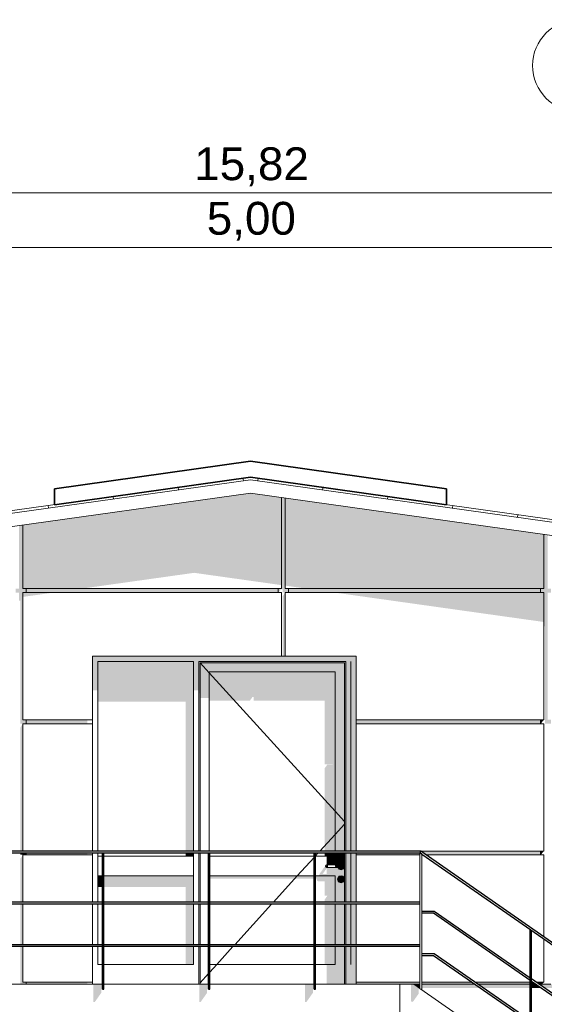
# Model space of a CAD drawing. Header units: metres. Extents: x -52 to 321, y -8 to 26.
# Tile 205 of 256: x 303 to 307, y 3 to 11. Entities that reach past the tile are written whole.
import ezdxf
from ezdxf.enums import TextEntityAlignment as Align

# ---------------------------------------------------------------- set-up
doc = ezdxf.new("R2010")
doc.units = ezdxf.units.M
doc.header["$MEASUREMENT"] = 0
for name, color, linetype in [('10 Wand außen', 7, 'Continuous'), ('20 Decke', 7, 'Continuous'), ('30 Dachaufbau', 7, 'Continuous'), ('40 Absturzsicherung', 7, 'Continuous'), ('40 Treppe', 7, 'Continuous'), ('50 Sanitäreinrichtung', 7, 'Continuous'), ('90 Achsraster', 7, 'Continuous'), ('94 Genehmigungsplanung Bemaßung', 7, 'Continuous')]:
    doc.layers.add(name, color=color, linetype=linetype)
doc.styles.add('ERSTELLTER_STIL_1', font='arial.ttf')
doc.styles.add('ERSTELLTER_STIL_2', font='arial.ttf')
doc.dimstyles.new('ERSTELLTER_STIL__1', dxfattribs={"dimtxt": 0.25, "dimasz": 0.19, "dimexe": 0.18, "dimexo": 0.1, "dimgap": 0, "dimtad": 1, "dimtih": 1, "dimtoh": 1, "dimzin": 0, "dimdsep": 46, "dimtxsty": 'ERSTELLTER_STIL_2', "dimblk": 'ARROWHEAD_6', "dimblk1": 'ARROWHEAD_6', "dimblk2": 'ARROWHEAD_6', "dimcen": 0.09, "dimclrd": 7, "dimclre": 7, "dimclrt": 7, "dimazin": 0, "dimtfac": 1, "dimtdec": 4, "dimtmove": 0, "dimatfit": 3, "dimfxl": 1, "dimtolj": 1, "dimtzin": 0, "dimarcsym": 0})

# ---------------------------------------------------------------- blocks, each defined once
blk = doc.blocks.new('*X31', base_point=(33626.1154, -0.0027))
at = {"layer": '30 Dachaufbau', "color": 7, "linetype": 'Continuous', "lineweight": 13}
for p, q in [((304.8713, 7.1837), (304.8685, 7.2035)), ((304.8713, 7.1837), (304.8685, 7.2035)), ((304.3761, 7.1141), (304.3733, 7.1339)), ((304.3761, 7.1141), (304.3733, 7.1339)), ((303.881, 7.0445), (303.8782, 7.0643)), ((303.881, 7.0445), (303.8782, 7.0643)), ((303.3859, 6.9749), (303.3831, 6.9947)), ((303.3859, 6.9749), (303.3831, 6.9947)), ((302.8907, 6.9053), (302.8879, 6.9251)), ((302.8907, 6.9053), (302.8879, 6.9251)), ((302.3956, 6.8358), (302.3928, 6.8556)), ((302.3956, 6.8358), (302.3928, 6.8556)), ((301.9005, 6.7662), (301.8977, 6.786)), ((301.9005, 6.7662), (301.8977, 6.786)), ((301.4053, 6.6966), (301.4025, 6.7164)), ((301.4053, 6.6966), (301.4025, 6.7164)), ((300.9102, 6.627), (300.9074, 6.6468)), ((300.9102, 6.627), (300.9074, 6.6468)), ((300.415, 6.5574), (300.4123, 6.5772)), ((300.415, 6.5574), (300.4123, 6.5772)), ((299.9199, 6.4878), (299.9171, 6.5076)), ((299.9199, 6.4878), (299.9171, 6.5076)), ((299.4248, 6.4182), (299.422, 6.438)), ((299.4248, 6.4182), (299.422, 6.438)), ((298.9296, 6.3486), (298.9269, 6.3684)), ((298.9296, 6.3486), (298.9269, 6.3684)), ((297.9394, 6.2095), (297.9366, 6.2293)), ((297.9394, 6.2095), (297.9366, 6.2293)), ((298.4345, 6.2791), (298.4317, 6.2989)), ((298.4345, 6.2791), (298.4317, 6.2989)), ((297.4442, 6.1399), (297.4415, 6.1597)), ((297.4442, 6.1399), (297.4415, 6.1597)), ((296.9491, 6.0703), (296.9463, 6.0901)), ((296.9491, 6.0703), (296.9463, 6.0901)), ((296.454, 6.0007), (296.4512, 6.0205))]:
    blk.add_line(p, q, dxfattribs=at)
blk = doc.blocks.new('*X32', base_point=(33626.1154, -0.0027))
at = {"layer": '30 Dachaufbau', "color": 7, "linetype": 'Continuous', "lineweight": 13}
for p, q in [((304.9809, 7.1837), (304.9837, 7.2035)), ((304.9809, 7.1837), (304.9837, 7.2035)), ((305.476, 7.1141), (305.4788, 7.1339)), ((305.476, 7.1141), (305.4788, 7.1339)), ((305.9711, 7.0445), (305.9739, 7.0643)), ((305.9711, 7.0445), (305.9739, 7.0643)), ((306.4663, 6.9749), (306.4691, 6.9947)), ((306.4663, 6.9749), (306.4691, 6.9947)), ((306.9614, 6.9053), (306.9642, 6.9251)), ((306.9614, 6.9053), (306.9642, 6.9251)), ((307.4565, 6.8358), (307.4593, 6.8556)), ((307.4565, 6.8358), (307.4593, 6.8556)), ((307.9517, 6.7662), (307.9545, 6.786)), ((307.9517, 6.7662), (307.9545, 6.786)), ((308.4468, 6.6966), (308.4496, 6.7164)), ((308.4468, 6.6966), (308.4496, 6.7164)), ((308.9419, 6.627), (308.9447, 6.6468)), ((308.9419, 6.627), (308.9447, 6.6468)), ((309.4371, 6.5574), (309.4399, 6.5772)), ((309.4371, 6.5574), (309.4399, 6.5772)), ((309.9322, 6.4878), (309.935, 6.5076)), ((309.9322, 6.4878), (309.935, 6.5076)), ((310.4273, 6.4182), (310.4301, 6.438)), ((310.4273, 6.4182), (310.4301, 6.438)), ((310.9225, 6.3486), (310.9253, 6.3684)), ((310.9225, 6.3486), (310.9253, 6.3684)), ((311.4176, 6.2791), (311.4204, 6.2989)), ((311.4176, 6.2791), (311.4204, 6.2989)), ((311.9127, 6.2095), (311.9155, 6.2293)), ((311.9127, 6.2095), (311.9155, 6.2293)), ((312.4079, 6.1399), (312.4107, 6.1597)), ((312.4079, 6.1399), (312.4107, 6.1597)), ((312.903, 6.0703), (312.9058, 6.0901)), ((312.903, 6.0703), (312.9058, 6.0901))]:
    blk.add_line(p, q, dxfattribs=at)
blk = doc.blocks.new('Standard-Rastermarker[16]_2', base_point=(307.4261, 9.9973))
at = {"layer": '90 Achsraster', "color": 14, "linetype": 'Continuous', "lineweight": 18, "true_color": 0xa80000, "flags": 128}
blk.add_lwpolyline([(307.4261, 9.9973, 1), (307.4261, 10.6973, 1)], format="xyb", close=True, dxfattribs=at)
at = {"layer": '90 Achsraster', "color": 14, "lineweight": 18, "true_color": 0xa80000, "style": 'ERSTELLTER_STIL_1'}
for tag, p in [('AC_MarkerText_1_0', (307.4261, 10.4973)), ('AC_MarkerText_1_1', (307.4261, -2.2027))]:
    blk.add_attdef(tag, text='', height=0.3, rotation=360, dxfattribs=at).set_placement(p, align=Align.TOP_CENTER)
blk = doc.blocks.new('*D48', base_point=(33626.1154, -0.0027))
at = {"layer": '94 Genehmigungsplanung Bemaßung', "color": 7, "linetype": 'Continuous', "lineweight": 13}
for p, q in [((302.4261, 8.775), (302.4261, 9.15)), ((307.4261, 8.775), (307.4261, 9.15)), ((302.5261, 9.0625), (302.3261, 8.8625)), ((307.5261, 9.0625), (307.3261, 8.8625)), ((302.4261, 8.9625), (307.4261, 8.9625))]:
    blk.add_line(p, q, dxfattribs=at)
at = {"layer": '94 Genehmigungsplanung Bemaßung', "color": 7, "lineweight": 13, "insert": (304.5924, 9.0125), "char_height": 0.25, "attachment_point": 7, "style": 'ERSTELLTER_STIL_2'}
blk.add_mtext('\\A1;{\\pql;\\fArial|b0|i0|c0|p0;\\W1.000000;5,00}', dxfattribs=at)
blk = doc.blocks.new('ARROWHEAD_6')
at = {"color": 0, "linetype": 'Continuous', "lineweight": 0}
for p, q in [((-0.5, -0.5), (0.5, 0.5)), ((0, 0), (-1, 0))]:
    blk.add_line(p, q, dxfattribs=at)
blk = doc.blocks.new('*D55', base_point=(33626.1154, -0.0027))
at = {"layer": '94 Genehmigungsplanung Bemaßung', "color": 7, "linetype": 'Continuous', "lineweight": 13}
for p, q in [((297.0161, 9.1905), (297.0161, 9.5655)), ((312.8361, 9.1905), (312.8361, 9.5655)), ((297.1161, 9.478), (296.9161, 9.278)), ((312.7361, 9.278), (312.9361, 9.478)), ((296.8661, 9.378), (297.0161, 9.378)), ((297.0161, 9.378), (312.8361, 9.378)), ((312.8361, 9.378), (312.9861, 9.378))]:
    blk.add_line(p, q, dxfattribs=at)
at = {"layer": '94 Genehmigungsplanung Bemaßung', "color": 7, "lineweight": 13, "insert": (304.4971, 9.428), "char_height": 0.25, "attachment_point": 7, "style": 'ERSTELLTER_STIL_2'}
blk.add_mtext('\\A1;{\\pql;\\fArial|b0|i0|c0|p0;\\W1.000000;15,82}', dxfattribs=at)

msp = doc.modelspace()

# ---------------------------------------------------------------- hatches: boundary and pattern name
at = {"layer": '10 Wand außen', "linetype": 'Continuous', "lineweight": 0, "true_color": 0x000000}
for points in [[(305.7316, 5.8073), (305.7316, 5.8473), (303.7216, 5.8473), (303.7216, 5.8073), (303.7616, 5.8073), (304.4915, 5.8073), (304.5315, 5.8073), (305.6515, 5.8073), (305.6915, 5.8073), (305.6916, 5.8073)], [(303.7216, 5.8073), (303.7216, 5.5856), (303.7616, 5.5856), (303.7616, 5.8073)], [(303.7616, 5.8073), (303.7616, 5.5008), (304.4315, 5.5008), (304.4315, 4.3603), (304.4915, 4.3603), (304.4915, 5.8073)], [(304.5315, 5.8073), (304.4915, 5.8073), (304.4915, 5.5856), (304.5315, 5.5856)], [(305.6515, 5.8073), (304.5315, 5.8073), (304.5315, 5.7973), (304.5415, 5.7973), (305.6415, 5.7973), (305.6515, 5.7973)], [(304.5415, 5.7973), (304.5315, 5.7973), (304.5315, 5.565), (304.5415, 5.565)], [(304.5415, 5.7973), (304.5415, 5.7273), (304.6115, 5.7273), (305.5715, 5.7273), (305.6415, 5.7273), (305.6415, 5.7973)], [(305.6515, 5.7973), (305.6415, 5.7973), (305.6415, 4.3603), (305.6515, 4.3603)], [(305.6515, 5.8073), (305.6515, 4.3603), (305.6915, 4.3603), (305.6915, 5.8073)], [(305.6915, 5.8073), (305.6915, 4.3603), (305.6916, 4.3603), (305.6916, 5.8073)], [(305.7316, 5.8073), (305.6916, 5.8073), (305.6916, 4.3603), (305.7316, 4.3603)], [(304.5415, 5.7273), (304.5415, 5.5291), (304.6115, 5.5291), (304.6115, 5.7273)], [(304.6115, 5.7273), (304.6115, 5.5078), (304.9211, 5.5078), (304.9411, 5.5361), (304.9511, 5.5361), (304.9511, 5.5078), (305.4916, 5.5078), (305.4916, 5.0228), (305.5511, 5.0228), (305.5511, 5.0211), (305.5116, 5.0211), (305.4916, 4.9928), (305.4916, 4.3603), (305.5715, 4.3603), (305.5715, 5.7273)], [(305.6415, 5.7273), (305.5715, 5.7273), (305.5715, 4.3603), (305.6415, 4.3603)], [(304.4315, 4.3223), (304.4915, 4.3223), (304.4915, 4.3453), (304.4315, 4.3453)], [(305.4916, 4.3453), (305.4916, 4.3223), (305.5715, 4.3223), (305.5715, 4.3453)], [(305.5066, 4.3223), (305.5066, 4.2573), (305.5715, 4.2573), (305.5715, 4.3223)], [(305.5715, 4.2573), (305.5922, 4.2573), (305.5931, 4.2608), (305.603, 4.2706), (305.6165, 4.2743), (305.63, 4.2706), (305.6399, 4.2608), (305.6415, 4.2547), (305.6415, 4.3453), (305.5715, 4.3453), (305.5715, 4.3223)], [(305.6415, 4.3453), (305.6415, 3.9722), (305.6515, 3.9722), (305.6515, 4.3453)], [(305.6915, 4.3453), (305.6515, 4.3453), (305.6515, 3.9722), (305.6915, 3.9722)], [(305.6915, 4.3223), (305.6916, 4.3223), (305.6916, 4.3453), (305.6915, 4.3453)], [(305.6916, 4.1723), (305.6916, 4.3223), (305.6915, 4.3223), (305.6915, 4.1723)], [(305.6916, 3.9722), (305.7316, 3.9722), (305.7316, 4.3453), (305.6916, 4.3453)], [(305.4486, 4.1771), (305.4474, 4.1723), (305.5715, 4.1723), (305.5715, 4.2373), (305.5066, 4.2373), (305.5066, 4.1865), (305.4756, 4.1865), (305.5035, 4.226), (305.5065, 4.2331), (305.5044, 4.2381), (305.4994, 4.2402), (305.4985, 4.2423), (305.4965, 4.2431), (305.4894, 4.2402), (305.4587, 4.1968), (305.4525, 4.1857)], [(305.501, 4.2543), (305.4994, 4.2543), (305.4965, 4.2473), (305.4982, 4.2473)], [(305.4982, 4.2473), (305.4965, 4.2473), (305.4994, 4.2402), (305.501, 4.2402)], [(305.5037, 4.2473), (305.4982, 4.2473), (305.501, 4.2402), (305.5058, 4.2402)], [(305.501, 4.2402), (305.4994, 4.2402), (305.5065, 4.2373), (305.5076, 4.2373)], [(305.5058, 4.2402), (305.501, 4.2402), (305.5076, 4.2373), (305.5109, 4.2373)], [(305.5118, 4.2473), (305.5037, 4.2473), (305.5058, 4.2402), (305.513, 4.2402)], [(305.513, 4.2402), (305.5058, 4.2402), (305.5109, 4.2373), (305.5157, 4.2373)], [(305.5208, 4.2402), (305.513, 4.2402), (305.5157, 4.2373), (305.5215, 4.2373)], [(305.6022, 4.2402), (305.5208, 4.2402), (305.5215, 4.2373), (305.6015, 4.2373)], [(305.5616, 4.2573), (305.5686, 4.2543), (305.6022, 4.2543), (305.6015, 4.2573)], [(305.5686, 4.2543), (305.5716, 4.2473), (305.6025, 4.2473), (305.6022, 4.2543)], [(305.5716, 4.2473), (305.5686, 4.2402), (305.6022, 4.2402), (305.6025, 4.2473)], [(305.5715, 4.1723), (305.5715, 3.9722), (305.6415, 3.9722), (305.6415, 4.1398), (305.6399, 4.1338), (305.63, 4.1239), (305.6165, 4.1203), (305.603, 4.1239), (305.5931, 4.1338), (305.5895, 4.1473), (305.5931, 4.1608), (305.603, 4.1706), (305.6165, 4.1743), (305.63, 4.1706), (305.6399, 4.1608), (305.6415, 4.1547), (305.6415, 4.2398), (305.6399, 4.2338), (305.63, 4.2239), (305.6165, 4.2203), (305.603, 4.2239), (305.5931, 4.2338), (305.5922, 4.2373), (305.5715, 4.2373)], [(305.5931, 4.2608), (305.5922, 4.2573), (305.6165, 4.2573), (305.6235, 4.2543), (305.6265, 4.2473), (305.6235, 4.2402), (305.6165, 4.2373), (305.5922, 4.2373), (305.5931, 4.2338), (305.603, 4.2239), (305.6165, 4.2203), (305.63, 4.2239), (305.6399, 4.2338), (305.6415, 4.2398), (305.6415, 4.2547), (305.6399, 4.2608), (305.63, 4.2706), (305.6165, 4.2743), (305.603, 4.2706)], [(305.6072, 4.2573), (305.6015, 4.2573), (305.6022, 4.2543), (305.61, 4.2543)], [(305.61, 4.2402), (305.6022, 4.2402), (305.6015, 4.2373), (305.6072, 4.2373)], [(305.61, 4.2543), (305.6022, 4.2543), (305.6025, 4.2473), (305.6111, 4.2473)], [(305.6111, 4.2473), (305.6025, 4.2473), (305.6022, 4.2402), (305.61, 4.2402)], [(305.6121, 4.2573), (305.6072, 4.2573), (305.61, 4.2543), (305.6172, 4.2543)], [(305.6172, 4.2402), (305.61, 4.2402), (305.6072, 4.2373), (305.6121, 4.2373)], [(305.6172, 4.2543), (305.61, 4.2543), (305.6111, 4.2473), (305.6193, 4.2473)], [(305.6193, 4.2473), (305.6111, 4.2473), (305.61, 4.2402), (305.6172, 4.2402)], [(305.6153, 4.2573), (305.6121, 4.2573), (305.6172, 4.2543), (305.622, 4.2543)], [(305.622, 4.2402), (305.6172, 4.2402), (305.6121, 4.2373), (305.6153, 4.2373)], [(305.6165, 4.2573), (305.6153, 4.2573), (305.622, 4.2543), (305.6235, 4.2543)], [(305.6235, 4.2402), (305.622, 4.2402), (305.6153, 4.2373), (305.6165, 4.2373)], [(305.622, 4.2543), (305.6172, 4.2543), (305.6193, 4.2473), (305.6247, 4.2473)], [(305.6247, 4.2473), (305.6193, 4.2473), (305.6172, 4.2402), (305.622, 4.2402)], [(305.6235, 4.2543), (305.622, 4.2543), (305.6247, 4.2473), (305.6265, 4.2473)], [(305.6265, 4.2473), (305.6247, 4.2473), (305.622, 4.2402), (305.6235, 4.2402)], [(303.7616, 4.1723), (303.7616, 4.0874), (303.7983, 4.0874), (303.7983, 4.1723)], [(304.4915, 4.1723), (303.8083, 4.1723), (303.8083, 4.0874), (304.4315, 4.0874), (304.4315, 3.9722), (304.4915, 3.9722)], [(305.4119, 4.1723), (304.6151, 4.1723), (304.6151, 4.151), (305.4119, 4.151)], [(305.5715, 4.1723), (305.4219, 4.1723), (305.4219, 4.151), (305.4324, 4.151), (305.4308, 4.1443), (305.4336, 4.1366), (305.4375, 4.1334), (305.4437, 4.1312), (305.4916, 4.1312), (305.4916, 4.0228), (305.5511, 4.0228), (305.5511, 4.0211), (305.5116, 4.0211), (305.4916, 3.9928), (305.4916, 3.9722), (305.5715, 3.9722)], [(305.5895, 4.1473), (305.5896, 4.1473), (305.5932, 4.1607), (305.5931, 4.1608)], [(305.5931, 4.1338), (305.5932, 4.1338), (305.5896, 4.1473), (305.5895, 4.1473)], [(305.6115, 4.1473), (305.6115, 4.1501), (305.5932, 4.1607), (305.5896, 4.1473)], [(305.6115, 4.1444), (305.6115, 4.1473), (305.5896, 4.1473), (305.5932, 4.1338)], [(305.5931, 4.1608), (305.5932, 4.1607), (305.603, 4.1706), (305.603, 4.1706)], [(305.603, 4.1239), (305.603, 4.124), (305.5932, 4.1338), (305.5931, 4.1338)], [(305.609, 4.1569), (305.6098, 4.1589), (305.603, 4.1706), (305.5932, 4.1607), (305.6115, 4.1501), (305.6115, 4.1517)], [(305.6115, 4.1386), (305.6115, 4.1444), (305.5932, 4.1338), (305.603, 4.124)], [(305.603, 4.1706), (305.603, 4.1706), (305.6165, 4.1742), (305.6165, 4.1743)], [(305.6111, 4.1624), (305.6165, 4.1647), (305.6165, 4.1742), (305.603, 4.1706), (305.6098, 4.1589)], [(305.603, 4.124), (305.6165, 4.1204), (305.6165, 4.1298), (305.6129, 4.1312), (305.6115, 4.1348), (305.6115, 4.1386)], [(305.6111, 4.1624), (305.609, 4.1569), (305.6115, 4.1517), (305.6115, 4.1348), (305.6129, 4.1312), (305.6165, 4.1298), (305.62, 4.1312), (305.6215, 4.1348), (305.6215, 4.1517), (305.6239, 4.1569), (305.6218, 4.1624), (305.6165, 4.1647)], [(305.6165, 4.1743), (305.6165, 4.1742), (305.6299, 4.1706), (305.63, 4.1706)], [(305.6218, 4.1624), (305.6232, 4.1589), (305.6299, 4.1706), (305.6165, 4.1742), (305.6165, 4.1647)], [(305.6165, 4.1204), (305.6299, 4.124), (305.6215, 4.1386), (305.6215, 4.1348), (305.62, 4.1312), (305.6165, 4.1298)], [(305.6239, 4.1569), (305.6215, 4.1517), (305.6215, 4.1501), (305.6398, 4.1607), (305.6299, 4.1706), (305.6232, 4.1589)], [(305.6215, 4.1473), (305.6415, 4.1473), (305.6415, 4.1543), (305.6398, 4.1607), (305.6215, 4.1501)], [(305.6215, 4.1473), (305.6215, 4.1444), (305.6398, 4.1338), (305.6415, 4.1402), (305.6415, 4.1473)], [(305.6215, 4.1444), (305.6215, 4.1386), (305.6299, 4.124), (305.6398, 4.1338)], [(305.63, 4.1706), (305.6299, 4.1706), (305.6398, 4.1607), (305.6399, 4.1608)], [(305.6399, 4.1338), (305.6398, 4.1338), (305.6299, 4.124), (305.63, 4.1239)], [(305.6398, 4.1607), (305.6415, 4.1543), (305.6415, 4.1547), (305.6399, 4.1608)], [(305.6398, 4.1338), (305.6399, 4.1338), (305.6415, 4.1398), (305.6415, 4.1402)], [(305.6915, 4.1723), (305.6915, 3.9722), (305.6916, 3.9722), (305.6916, 4.1723)], [(305.6165, 4.1203), (305.6165, 4.1204), (305.603, 4.124), (305.603, 4.1239)], [(305.63, 4.1239), (305.6299, 4.124), (305.6165, 4.1204), (305.6165, 4.1203)], [(304.4915, 3.9572), (304.4315, 3.9572), (304.4315, 3.6487), (304.4915, 3.6487)], [(305.5715, 3.9572), (305.4916, 3.9572), (305.4916, 3.6487), (305.5715, 3.6487)], [(305.6415, 3.9572), (305.5715, 3.9572), (305.5715, 3.6487), (305.6415, 3.6487)], [(305.6415, 3.9572), (305.6415, 3.6487), (305.6515, 3.6487), (305.6515, 3.9572)], [(305.6515, 3.9572), (305.6515, 3.6487), (305.6915, 3.6487), (305.6915, 3.9572)], [(305.6915, 3.9572), (305.6915, 3.6487), (305.6916, 3.6487), (305.6916, 3.9572)], [(305.6916, 3.9572), (305.6916, 3.6487), (305.7316, 3.6487), (305.7316, 3.9572)], [(304.4315, 3.4973), (304.4915, 3.4973), (304.4915, 3.6337), (304.4315, 3.6337)], [(305.4916, 3.4973), (305.5715, 3.4973), (305.5715, 3.6337), (305.4916, 3.6337)], [(305.5715, 3.6337), (305.5715, 3.4973), (305.6415, 3.4973), (305.6415, 3.6337)], [(305.6515, 3.6337), (305.6415, 3.6337), (305.6415, 3.3473), (305.6515, 3.3473)], [(305.6515, 3.6337), (305.6515, 3.4973), (305.6915, 3.4973), (305.6915, 3.6337)], [(305.6916, 3.6337), (305.6915, 3.6337), (305.6915, 3.4973), (305.6916, 3.4973)], [(305.6916, 3.4973), (305.7316, 3.4973), (305.7316, 3.6337), (305.6916, 3.6337)], [(305.6415, 3.4973), (305.5066, 3.4973), (305.5066, 3.3473), (305.6415, 3.3473)], [(305.6916, 3.4973), (305.6915, 3.4973), (305.6515, 3.4973), (305.6515, 3.3473), (305.7316, 3.3473), (305.7316, 3.4973)], [(306.1961, 3.3473), (306.1961, 3.3295), (306.2099, 3.3198), (306.2161, 3.3198), (306.2161, 3.3473)], [(306.6338, 3.3473), (306.2311, 3.3473), (306.2311, 3.3198), (306.6733, 3.3198)], [(307.0585, 3.3473), (306.6601, 3.3473), (306.6996, 3.3198), (307.0585, 3.3198)], [(307.0685, 3.3473), (307.0685, 3.3198), (307.1311, 3.3198), (307.1337, 3.3236), (307.0996, 3.3473)], [(307.1259, 3.3473), (307.1463, 3.3331), (307.1611, 3.3331), (307.1611, 3.3229), (307.1654, 3.3198), (307.6956, 3.3198), (307.6561, 3.3473)]]:
    msp.add_hatch(color=18, dxfattribs=at).paths.add_polyline_path(points)
at = {"layer": '20 Decke', "linetype": 'Continuous', "lineweight": 0, "true_color": 0x000000}
for points in [[(303.7283, 3.2113), (303.7383, 3.2113), (303.7883, 3.282), (303.7883, 3.3473), (303.7283, 3.3473)], [(304.5351, 3.3473), (304.5351, 3.2113), (304.5451, 3.2113), (304.5951, 3.282), (304.5951, 3.3473)], [(305.3419, 3.2113), (305.3519, 3.2113), (305.4019, 3.282), (305.4019, 3.3473), (305.3419, 3.3473)], [(306.1704, 3.3473), (306.1961, 3.3295), (306.1961, 3.3473)]]:
    msp.add_hatch(color=18, dxfattribs=at).paths.add_polyline_path(points)
at = {"layer": '40 Absturzsicherung', "linetype": 'Continuous', "lineweight": 0, "true_color": 0x000000}
for points in [[(306.2311, 4.343), (306.2161, 4.3477), (306.2161, 4.3453), (306.2189, 4.3453), (306.2311, 4.3368)], [(303.7983, 3.9722), (303.7933, 3.9722), (303.7933, 3.9572), (303.7983, 3.9572)], [(304.6001, 3.9722), (304.6001, 3.9572), (304.6051, 3.9572), (304.6051, 3.9722)], [(305.4069, 3.9572), (305.4119, 3.9572), (305.4119, 3.9722), (305.4069, 3.9722)], [(306.2136, 3.9722), (306.2136, 3.9572), (306.2161, 3.9572), (306.2161, 3.9722)], [(303.7933, 3.6487), (303.7933, 3.6337), (303.7983, 3.6337), (303.7983, 3.6487)], [(304.6001, 3.6487), (304.6001, 3.6337), (304.6051, 3.6337), (304.6051, 3.6487)], [(305.4069, 3.6337), (305.4119, 3.6337), (305.4119, 3.6487), (305.4069, 3.6487)], [(306.2136, 3.6487), (306.2136, 3.6337), (306.2161, 3.6337), (306.2161, 3.6487)], [(307.0535, 3.3976), (307.0535, 3.3793), (307.0585, 3.3759), (307.0585, 3.3941)]]:
    msp.add_hatch(color=18, dxfattribs=at).paths.add_polyline_path(points)
at = {"layer": '40 Treppe', "linetype": 'Continuous', "lineweight": 0, "true_color": 0x000000}
msp.add_hatch(color=18, dxfattribs=at).paths.add_polyline_path([(306.1486, 3.3473), (306.1486, 3.2172), (306.1636, 3.2125), (306.2086, 3.2761), (306.2086, 3.3207), (306.1704, 3.3473)])
at = {"layer": '50 Sanitäreinrichtung', "linetype": 'Continuous', "lineweight": 0, "true_color": 0x000000}
for points in [[(303.1911, 6.8466), (303.1911, 6.3623), (303.642, 6.3623), (304.4961, 6.4823), (305.1611, 6.3888), (305.1611, 7.0574), (304.9261, 7.0904)], [(305.1611, 6.3623), (305.1361, 6.3623), (305.1361, 6.334), (305.1411, 6.334), (305.1582, 6.3581), (305.1711, 6.3563), (305.1711, 6.334), (305.2161, 6.334), (305.2161, 6.3623), (305.1911, 6.3623), (305.1911, 7.0532), (305.1611, 7.0574)], [(305.1911, 7.0532), (305.1911, 6.3846), (305.3502, 6.3623), (307.1611, 6.3623), (307.1611, 6.7763)], [(303.1361, 6.3323), (303.1611, 6.3323), (303.1611, 6.2692), (303.1711, 6.2706), (303.1711, 5.334), (303.2161, 5.334), (303.2161, 5.3623), (303.1911, 5.3623), (303.1911, 6.3323), (303.2161, 6.3323), (303.2161, 6.3623), (303.1911, 6.3623), (303.1911, 6.8466), (303.1611, 6.8423), (303.1611, 6.3623), (303.1361, 6.3623)], [(307.1361, 6.3323), (307.1611, 6.3323), (307.1611, 6.0767), (307.1711, 6.0752), (307.1711, 5.334), (307.2161, 5.334), (307.2161, 5.3623), (307.1911, 5.3623), (307.1911, 6.3323), (307.2161, 6.3323), (307.2161, 6.3623), (307.1911, 6.3623), (307.1911, 6.7721), (307.1611, 6.7763), (307.1611, 6.3623), (307.1361, 6.3623)], [(303.1911, 6.3323), (303.1911, 6.2989), (303.4285, 6.3323)], [(305.1361, 6.3623), (303.2161, 6.3623), (303.2161, 6.3323), (305.1361, 6.3323)], [(305.1711, 5.8473), (305.1911, 5.8473), (305.1911, 6.3323), (305.1711, 6.304)], [(307.1361, 6.3623), (305.2161, 6.3623), (305.2161, 6.3323), (307.1361, 6.3323)], [(305.5636, 6.3323), (307.1611, 6.1078), (307.1611, 6.3323)], [(303.1911, 5.3323), (303.1711, 5.304), (303.1711, 4.3603), (303.2161, 4.3603), (303.2161, 4.3623), (303.1911, 4.3623)], [(303.2161, 5.3323), (303.6821, 5.3323), (303.6821, 5.3623), (303.2161, 5.3623)], [(305.7316, 5.3323), (307.1361, 5.3323), (307.1361, 5.3623), (305.7316, 5.3623)], [(307.1361, 5.3623), (307.1361, 5.334), (307.1411, 5.334), (307.1611, 5.3623)], [(303.2161, 4.3623), (303.2161, 4.3603), (303.6821, 4.3603), (303.6821, 4.3623)], [(305.7316, 4.3623), (305.7316, 4.3603), (306.2236, 4.3603), (306.264, 4.3323), (307.1361, 4.3323), (307.1361, 4.3623)], [(307.1611, 4.3623), (307.1361, 4.3623), (307.1361, 4.334), (307.1411, 4.334)], [(303.1711, 4.334), (303.2161, 4.334), (303.2161, 4.3453), (303.1711, 4.3453)], [(303.1911, 4.3323), (303.1711, 4.304), (303.1711, 3.9722), (303.1911, 3.9722)], [(303.2161, 4.3323), (303.6821, 4.3323), (303.6821, 4.3453), (303.2161, 4.3453)], [(305.7316, 4.3323), (306.2161, 4.3323), (306.2161, 4.3453), (305.7316, 4.3453)], [(306.2311, 4.3323), (306.2377, 4.3323), (306.2311, 4.3368)], [(303.1711, 3.6487), (303.1911, 3.6487), (303.1911, 3.9572), (303.1711, 3.9572)], [(303.1711, 3.6337), (303.1711, 3.3473), (303.2161, 3.3473), (303.2161, 3.3623), (303.1911, 3.3623), (303.1911, 3.6337)], [(303.2161, 3.3623), (303.2161, 3.3473), (303.6821, 3.3473), (303.6821, 3.3623)], [(306.2161, 3.3623), (305.7316, 3.3623), (305.7316, 3.3473), (306.2161, 3.3473)], [(306.6122, 3.3623), (306.2311, 3.3623), (306.2311, 3.3473), (306.6338, 3.3473)], [(306.6385, 3.3623), (306.6601, 3.3473), (307.0585, 3.3473), (307.0585, 3.3623)], [(307.0685, 3.3473), (307.0996, 3.3473), (307.078, 3.3623), (307.0685, 3.3623)], [(307.1361, 3.3623), (307.1043, 3.3623), (307.1259, 3.3473), (307.1361, 3.3473)], [(307.1611, 3.3623), (307.1361, 3.3623), (307.1361, 3.3473), (307.1505, 3.3473)]]:
    msp.add_hatch(color=18, dxfattribs=at).paths.add_polyline_path(points)

# ---------------------------------------------------------------- linework, layer by layer
at = {"layer": '10 Wand außen', "color": 7, "linetype": 'Continuous', "lineweight": 18}
for p, q in [((303.7616, 5.8073), (303.7616, 4.3603)), ((304.4915, 5.8073), (303.7616, 5.8073)), ((304.4915, 4.3603), (304.4915, 5.8073)), ((304.5315, 5.8073), (304.5315, 4.3603)), ((305.6515, 5.8073), (304.5315, 5.8073)), ((304.5415, 5.7973), (304.5415, 4.3603)), ((305.6415, 5.7973), (304.5415, 5.7973)), ((305.6415, 4.3603), (305.6415, 5.7973)), ((305.6515, 4.3603), (305.6515, 5.8073)), ((305.6915, 5.8073), (305.6915, 4.3603)), ((305.6916, 5.8073), (305.6915, 5.8073)), ((305.6916, 4.3603), (305.6916, 5.8073)), ((303.7616, 4.3453), (303.7616, 4.3223)), ((303.7616, 4.3223), (303.7983, 4.3223)), ((303.7616, 4.1723), (303.7616, 4.3223)), ((303.8083, 4.3223), (304.4915, 4.3223)), ((304.4915, 4.3223), (304.4915, 4.3453)), ((304.4915, 4.3223), (304.4915, 4.1723)), ((304.5315, 4.3453), (304.5315, 3.9722)), ((304.5415, 4.3453), (304.5415, 3.9722)), ((305.6415, 3.9722), (305.6415, 4.3453)), ((305.6515, 3.9722), (305.6515, 4.3453)), ((305.6915, 4.3453), (305.6915, 4.3223)), ((305.6915, 4.1723), (305.6915, 4.3223)), ((305.6915, 4.3223), (305.6916, 4.3223)), ((305.6916, 4.3223), (305.6916, 4.3453)), ((305.6916, 4.3223), (305.6916, 4.1723)), ((303.7616, 4.1723), (303.7616, 3.9722)), ((303.7983, 4.1723), (303.7616, 4.1723)), ((304.4915, 4.1723), (303.8083, 4.1723)), ((304.4915, 3.9722), (304.4915, 4.1723)), ((305.6915, 4.1723), (305.6915, 3.9722)), ((305.6916, 4.1723), (305.6915, 4.1723)), ((305.6916, 3.9722), (305.6916, 4.1723)), ((303.7616, 3.9572), (303.7616, 3.6487)), ((304.4915, 3.6487), (304.4915, 3.9572)), ((304.5315, 3.9572), (304.5315, 3.6487)), ((304.5415, 3.9572), (304.5415, 3.6487)), ((305.6415, 3.6487), (305.6415, 3.9572)), ((305.6515, 3.6487), (305.6515, 3.9572)), ((305.6915, 3.9572), (305.6915, 3.6487)), ((305.6916, 3.6487), (305.6916, 3.9572)), ((303.7616, 3.6337), (303.7616, 3.4973)), ((304.4915, 3.4973), (304.4915, 3.6337)), ((304.5315, 3.6337), (304.5315, 3.4973)), ((304.5415, 3.6337), (304.5415, 3.3473)), ((305.6415, 3.3473), (305.6415, 3.6337)), ((305.6515, 3.4973), (305.6515, 3.6337)), ((305.6915, 3.6337), (305.6915, 3.4973)), ((305.6916, 3.4973), (305.6916, 3.6337)), ((303.7616, 3.4973), (303.7983, 3.4973)), ((303.8083, 3.4973), (304.4915, 3.4973)), ((304.5315, 3.4973), (304.5315, 3.3473)), ((305.6515, 3.3473), (305.6515, 3.4973)), ((305.6915, 3.4973), (305.6916, 3.4973))]:
    msp.add_line(p, q, dxfattribs=at)
at = {"layer": '10 Wand außen', "color": 7, "linetype": 'Continuous', "lineweight": 13}
for p, q in [((304.5415, 5.7963), (304.6115, 5.7194)), ((304.6115, 4.3603), (304.6115, 5.7273)), ((304.6115, 5.7273), (305.5715, 5.7273)), ((304.6115, 5.7194), (305.5715, 4.6651)), ((305.5715, 5.7273), (305.5715, 4.3603)), ((305.5715, 4.6651), (305.6415, 4.5882)), ((305.5715, 4.4894), (305.6415, 4.5663)), ((305.4539, 4.3603), (305.5715, 4.4894)), ((304.6115, 4.3403), (304.6115, 4.3453)), ((305.4119, 4.3223), (304.6151, 4.3223)), ((305.2827, 4.1723), (305.4119, 4.3141)), ((305.4219, 4.3251), (305.4403, 4.3453)), ((305.5715, 4.3223), (305.4219, 4.3223)), ((305.5715, 4.3453), (305.5715, 4.3223)), ((305.4994, 4.2543), (305.4965, 4.2473)), ((305.4965, 4.2473), (305.4994, 4.2402)), ((305.501, 4.2543), (305.4982, 4.2473)), ((305.4982, 4.2473), (305.501, 4.2402)), ((305.5065, 4.2573), (305.4994, 4.2543)), ((305.4994, 4.2402), (305.5065, 4.2373)), ((305.5058, 4.2543), (305.5037, 4.2473)), ((305.5037, 4.2473), (305.5058, 4.2402)), ((305.5076, 4.2573), (305.5065, 4.2573)), ((305.5076, 4.2373), (305.5065, 4.2373)), ((305.5109, 4.2573), (305.5076, 4.2573)), ((305.5109, 4.2373), (305.5076, 4.2373)), ((305.5157, 4.2573), (305.5109, 4.2573)), ((305.5157, 4.2373), (305.5109, 4.2373)), ((305.513, 4.2543), (305.5118, 4.2473)), ((305.5118, 4.2473), (305.513, 4.2402)), ((305.5215, 4.2573), (305.5157, 4.2573)), ((305.5215, 4.2373), (305.5157, 4.2373)), ((305.6015, 4.2573), (305.5215, 4.2573)), ((305.6015, 4.2373), (305.5215, 4.2373)), ((305.5922, 4.2573), (305.5931, 4.2608)), ((305.5931, 4.2338), (305.5922, 4.2373)), ((305.5931, 4.2608), (305.603, 4.2706)), ((305.603, 4.2239), (305.5931, 4.2338)), ((305.6072, 4.2573), (305.6015, 4.2573)), ((305.6072, 4.2373), (305.6015, 4.2373)), ((305.603, 4.2706), (305.6165, 4.2743)), ((305.6165, 4.2203), (305.603, 4.2239)), ((305.6121, 4.2573), (305.6072, 4.2573)), ((305.6121, 4.2373), (305.6072, 4.2373)), ((305.61, 4.2543), (305.6111, 4.2473)), ((305.6111, 4.2473), (305.61, 4.2402)), ((305.6153, 4.2573), (305.6121, 4.2573)), ((305.6153, 4.2373), (305.6121, 4.2373)), ((305.6165, 4.2573), (305.6153, 4.2573)), ((305.6165, 4.2373), (305.6153, 4.2373)), ((305.6165, 4.2743), (305.63, 4.2706)), ((305.6165, 4.2573), (305.6235, 4.2543)), ((305.6235, 4.2402), (305.6165, 4.2373)), ((305.63, 4.2239), (305.6165, 4.2203)), ((305.6172, 4.2543), (305.6193, 4.2473)), ((305.6193, 4.2473), (305.6172, 4.2402)), ((305.622, 4.2543), (305.6247, 4.2473)), ((305.6247, 4.2473), (305.622, 4.2402)), ((305.6235, 4.2543), (305.6265, 4.2473)), ((305.6265, 4.2473), (305.6235, 4.2402)), ((305.63, 4.2706), (305.6399, 4.2608)), ((305.6399, 4.2338), (305.63, 4.2239)), ((305.6399, 4.2608), (305.6415, 4.2547)), ((305.6415, 4.2398), (305.6399, 4.2338)), ((304.6151, 4.1723), (305.4119, 4.1723)), ((305.1006, 3.9722), (305.2827, 4.1723)), ((305.4219, 4.1723), (305.5715, 4.1723)), ((305.5715, 4.1723), (305.5715, 3.9722)), ((305.5895, 4.1473), (305.5931, 4.1608)), ((305.5931, 4.1338), (305.5895, 4.1473)), ((305.5931, 4.1608), (305.603, 4.1706)), ((305.603, 4.1239), (305.5931, 4.1338)), ((305.603, 4.1706), (305.6165, 4.1743)), ((305.6098, 4.1589), (305.609, 4.1569)), ((305.609, 4.1569), (305.6115, 4.1517)), ((305.6098, 4.1589), (305.6111, 4.1624)), ((305.6165, 4.1647), (305.6111, 4.1624)), ((305.6115, 4.1517), (305.6115, 4.1501)), ((305.6115, 4.1501), (305.6115, 4.1473)), ((305.6115, 4.1473), (305.6115, 4.1444)), ((305.6115, 4.1444), (305.6115, 4.1386)), ((305.6115, 4.1386), (305.6115, 4.1348)), ((305.6115, 4.1348), (305.6129, 4.1312)), ((305.6129, 4.1312), (305.6165, 4.1298)), ((305.6165, 4.1743), (305.63, 4.1706)), ((305.6218, 4.1624), (305.6165, 4.1647)), ((305.6165, 4.1298), (305.62, 4.1312)), ((305.62, 4.1312), (305.6215, 4.1348)), ((305.6215, 4.1517), (305.6239, 4.1569)), ((305.6215, 4.1501), (305.6215, 4.1517)), ((305.6215, 4.1501), (305.6215, 4.1473)), ((305.6215, 4.1473), (305.6215, 4.1444)), ((305.6215, 4.1444), (305.6215, 4.1386)), ((305.6215, 4.1386), (305.6215, 4.1348)), ((305.6232, 4.1589), (305.6218, 4.1624)), ((305.6232, 4.1589), (305.6239, 4.1569)), ((305.63, 4.1706), (305.6399, 4.1608)), ((305.6399, 4.1338), (305.63, 4.1239)), ((305.6399, 4.1608), (305.6415, 4.1547)), ((305.6415, 4.1398), (305.6399, 4.1338)), ((305.6165, 4.1203), (305.603, 4.1239)), ((305.63, 4.1239), (305.6165, 4.1203)), ((304.806, 3.6487), (305.0869, 3.9572)), ((305.5715, 3.9572), (305.5715, 3.6487)), ((304.6681, 3.4973), (304.7923, 3.6337)), ((305.5715, 3.6337), (305.5715, 3.4973)), ((304.6151, 3.4391), (304.6681, 3.4973)), ((305.4119, 3.4973), (304.6151, 3.4973)), ((305.5715, 3.4973), (305.4219, 3.4973)), ((304.5415, 3.3582), (304.6051, 3.4281)), ((306.2161, 3.3473), (306.1961, 3.3473)), ((306.6338, 3.3473), (306.2311, 3.3473)), ((307.0585, 3.3473), (306.6601, 3.3473)), ((307.0996, 3.3473), (307.0685, 3.3473)), ((307.1361, 3.3473), (307.1259, 3.3473))]:
    msp.add_line(p, q, dxfattribs=at)
at = {"layer": '20 Decke', "color": 7, "linetype": 'Continuous', "lineweight": 13}
for p, q in [((303.0416, 3.3473), (303.7983, 3.3473)), ((303.8083, 3.3473), (304.6051, 3.3473)), ((304.6151, 3.3473), (305.4119, 3.3473)), ((305.4219, 3.3473), (306.0652, 3.3473)), ((306.1704, 3.3473), (306.1961, 3.3473)), ((306.1961, 3.3295), (306.1961, 3.3473))]:
    msp.add_line(p, q, dxfattribs=at)
at = {"layer": '30 Dachaufbau', "color": 7, "linetype": 'Continuous', "lineweight": 35}
for p, q in [((303.4308, 7.1227), (304.9261, 7.3328)), ((304.9261, 7.3328), (306.4214, 7.1227)), ((304.9261, 7.2116), (303.4308, 7.0015)), ((306.4214, 7.0015), (304.9261, 7.2116)), ((303.4308, 7.0015), (303.4308, 7.1227)), ((306.4214, 7.0015), (306.4214, 7.1227))]:
    msp.add_line(p, q, dxfattribs=at)
at = {"layer": '30 Dachaufbau', "color": 7, "linetype": 'Continuous', "lineweight": 13}
for p, q in [((296.4512, 6.0205), (304.9261, 7.2116)), ((304.9261, 7.2116), (313.4009, 6.0205)), ((304.9261, 7.1914), (296.454, 6.0007)), ((313.3982, 6.0007), (304.9261, 7.1914)), ((304.9261, 7.0904), (296.4679, 5.9017)), ((313.3842, 5.9017), (304.9261, 7.0904))]:
    msp.add_line(p, q, dxfattribs=at)
at = {"layer": '40 Absturzsicherung', "color": 250, "linetype": 'Continuous', "lineweight": 25, "true_color": 0x191919}
for p, q in [((306.2236, 4.3603), (302.9741, 4.3603)), ((306.2189, 4.3453), (306.2236, 4.3603)), ((310.4228, 1.4442), (306.2236, 4.3603)), ((306.2161, 4.3453), (303.0041, 4.3453)), ((303.7983, 4.3403), (303.8083, 4.3403)), ((303.7983, 3.3103), (303.7983, 4.3403)), ((303.8083, 3.3103), (303.8083, 4.3403)), ((304.6051, 4.3403), (304.6151, 4.3403)), ((304.6051, 3.3103), (304.6051, 4.3403)), ((304.6151, 3.3103), (304.6151, 4.3403)), ((305.4119, 4.3403), (305.4219, 4.3403)), ((305.4119, 3.3103), (305.4119, 4.3403)), ((305.4219, 3.3103), (305.4219, 4.3403)), ((306.2189, 4.3453), (306.2161, 4.3453)), ((306.2311, 4.3368), (306.2189, 4.3453)), ((310.4153, 1.4312), (306.2311, 4.3368)), ((303.7983, 3.9722), (303.0041, 3.9722)), ((303.7983, 3.9572), (303.0041, 3.9572)), ((304.6051, 3.9722), (303.8083, 3.9722)), ((304.6051, 3.9572), (303.8083, 3.9572)), ((305.4119, 3.9722), (304.6151, 3.9722)), ((305.4119, 3.9572), (304.6151, 3.9572)), ((306.2161, 3.9722), (305.4219, 3.9722)), ((306.2161, 3.9572), (305.4219, 3.9572)), ((306.326, 3.9028), (306.2311, 3.9028)), ((307.0585, 3.3941), (306.326, 3.9028)), ((306.3213, 3.8878), (306.2311, 3.8878)), ((307.0585, 3.3759), (306.3213, 3.8878)), ((307.0585, 3.7606), (307.0685, 3.7536)), ((307.0585, 2.7306), (307.0585, 3.7606)), ((307.0685, 2.7236), (307.0685, 3.7536)), ((303.7983, 3.6487), (303.0041, 3.6487)), ((303.7983, 3.6337), (303.0041, 3.6337)), ((304.6051, 3.6487), (303.8083, 3.6487)), ((304.6051, 3.6337), (303.8083, 3.6337)), ((305.4119, 3.6487), (304.6151, 3.6487)), ((305.4119, 3.6337), (304.6151, 3.6337)), ((306.2161, 3.6487), (305.4219, 3.6487)), ((306.2161, 3.6337), (305.4219, 3.6337)), ((306.326, 3.5793), (306.2311, 3.5793)), ((306.3213, 3.5643), (306.2311, 3.5643)), ((307.0585, 3.0523), (306.3213, 3.5643)), ((307.0585, 3.0706), (306.326, 3.5793)), ((307.8983, 2.8109), (307.0685, 3.3872)), ((303.7983, 3.3103), (303.8083, 3.3103)), ((304.6051, 3.3103), (304.6151, 3.3103)), ((305.4119, 3.3103), (305.4219, 3.3103)), ((307.8983, 2.7926), (307.0685, 3.3689))]:
    msp.add_line(p, q, dxfattribs=at)
at = {"layer": '40 Absturzsicherung', "color": 7, "linetype": 'Continuous', "lineweight": 13}
for p, q in [((306.2161, 4.3477), (306.2311, 4.343)), ((306.2161, 4.3453), (306.2161, 4.3477)), ((306.2161, 3.3127), (306.2161, 4.3453)), ((306.2311, 4.3368), (306.2311, 4.343)), ((306.2311, 3.308), (306.2311, 4.3368)), ((306.2161, 3.3127), (306.2311, 3.308))]:
    msp.add_line(p, q, dxfattribs=at)
at = {"layer": '40 Treppe', "color": 7, "linetype": 'Continuous', "lineweight": 13}
for p, q in [((306.0652, 3.3473), (306.0652, 3.0473)), ((306.1704, 3.3473), (306.0652, 3.3473)), ((306.1961, 3.3295), (306.1704, 3.3473)), ((306.2161, 3.3155), (306.1961, 3.3295)), ((307.0585, 2.7306), (306.2236, 3.3103))]:
    msp.add_line(p, q, dxfattribs=at)
at = {"layer": '50 Sanitäreinrichtung', "color": 251, "linetype": 'Continuous', "lineweight": 18, "true_color": 0x5f5f5f}
for p, q in [((305.1611, 6.3623), (305.1611, 7.0574)), ((305.1911, 6.3623), (305.1911, 7.0532)), ((303.1911, 6.3623), (303.1911, 6.8466)), ((307.1611, 6.3623), (307.1611, 6.7763)), ((305.1611, 6.3623), (303.1911, 6.3623)), ((305.1611, 6.3323), (303.1911, 6.3323)), ((303.1911, 5.3623), (303.1911, 6.3323)), ((303.2161, 6.3623), (303.2161, 6.3323)), ((305.1361, 6.3323), (305.1361, 6.3623)), ((305.1611, 5.8473), (305.1611, 6.3323)), ((307.1611, 6.3623), (305.1911, 6.3623)), ((307.1611, 6.3323), (305.1911, 6.3323)), ((305.1911, 5.8473), (305.1911, 6.3323)), ((305.2161, 6.3623), (305.2161, 6.3323)), ((307.1361, 6.3323), (307.1361, 6.3623)), ((307.1611, 5.3623), (307.1611, 6.3323)), ((305.1611, 5.8473), (303.7216, 5.8473)), ((303.7216, 5.8473), (303.7216, 5.3623)), ((305.1911, 5.8473), (305.1611, 5.8473)), ((305.7316, 5.8473), (305.1911, 5.8473)), ((305.7316, 5.3623), (305.7316, 5.8473)), ((303.7216, 5.3623), (303.1911, 5.3623)), ((303.7216, 5.3323), (303.1911, 5.3323)), ((303.1911, 4.3623), (303.1911, 5.3323)), ((303.2161, 5.3623), (303.2161, 5.3323)), ((303.7216, 5.3623), (303.7216, 5.3323)), ((303.7216, 5.3323), (303.7216, 4.3623)), ((305.7316, 5.3323), (305.7316, 5.3623)), ((307.1611, 5.3623), (305.7316, 5.3623)), ((307.1611, 5.3323), (305.7316, 5.3323)), ((305.7316, 5.3323), (305.7316, 4.3623)), ((307.1361, 5.3323), (307.1361, 5.3623)), ((307.1611, 4.3623), (307.1611, 5.3323)), ((303.7216, 4.3623), (303.1911, 4.3623)), ((303.2161, 4.3603), (303.2161, 4.3623)), ((303.7216, 4.3623), (303.7216, 4.3603)), ((305.7316, 4.3603), (305.7316, 4.3623)), ((307.1611, 4.3623), (305.7316, 4.3623)), ((307.1361, 4.3323), (307.1361, 4.3623)), ((303.7216, 4.3323), (303.1911, 4.3323)), ((303.1911, 3.9722), (303.1911, 4.3323)), ((303.2161, 4.3323), (303.2161, 4.3453)), ((303.7216, 4.3453), (303.7216, 4.3323)), ((303.7216, 4.3323), (303.7216, 3.9722)), ((305.7316, 4.3323), (305.7316, 4.3453)), ((306.2161, 4.3323), (305.7316, 4.3323)), ((305.7316, 4.3323), (305.7316, 3.9722)), ((306.2377, 4.3323), (306.2311, 4.3323)), ((307.1611, 4.3323), (306.264, 4.3323)), ((307.1611, 3.7093), (307.1611, 4.3323)), ((303.1911, 3.6487), (303.1911, 3.9572)), ((303.7216, 3.9572), (303.7216, 3.6487)), ((305.7316, 3.9572), (305.7316, 3.6487)), ((307.1611, 3.3623), (307.1611, 3.6911)), ((303.1911, 3.3623), (303.1911, 3.6337)), ((303.7216, 3.6337), (303.7216, 3.3623)), ((305.7316, 3.6337), (305.7316, 3.3623)), ((303.7216, 3.3623), (303.1911, 3.3623)), ((303.2161, 3.3473), (303.2161, 3.3623)), ((303.7216, 3.3623), (303.7216, 3.3473)), ((305.7316, 3.3473), (305.7316, 3.3623)), ((306.2161, 3.3623), (305.7316, 3.3623)), ((306.6122, 3.3623), (306.2311, 3.3623)), ((307.0585, 3.3623), (306.6385, 3.3623)), ((307.078, 3.3623), (307.0685, 3.3623)), ((307.1611, 3.3623), (307.1043, 3.3623)), ((307.1361, 3.3473), (307.1361, 3.3623)), ((307.2161, 3.3473), (307.1361, 3.3473))]:
    msp.add_line(p, q, dxfattribs=at)

# ---------------------------------------------------------------- block references
at = {"layer": '30 Dachaufbau', "lineweight": 0}
for name in ['*X31', '*X32']:
    msp.add_blockref(name, (33626.1154, -0.0027), dxfattribs=at)
at = {"layer": '90 Achsraster', "color": 7, "linetype": 'Continuous', "lineweight": 18}
msp.add_blockref('Standard-Rastermarker[16]_2', (307.4261, 9.9973), dxfattribs=at)

# ---------------------------------------------------------------- dimensions: what is measured, and where the dimension line sits
at = {"layer": '94 Genehmigungsplanung Bemaßung', "color": 7, "linetype": 'Continuous', "lineweight": 13}
for base, p1, p2, picture, middle in [((307.4261, 8.9625), (302.4261, 10.3473), (307.4261, 10.3473), '*D48', (304.9161, 9.1375)), ((312.8361, 9.378), (297.0161, 3.3473), (312.8361, 3.3473), '*D55', (304.9158, 9.553))]:
    dim = msp.add_linear_dim(base=base, p1=p1, p2=p2, dimstyle='ERSTELLTER_STIL__1', dxfattribs=at)
    dim.commit()
    dim.dimension.update_dxf_attribs({"geometry": picture, "text_midpoint": middle, "dimtype": 160})

doc.saveas('drawing.dxf')
